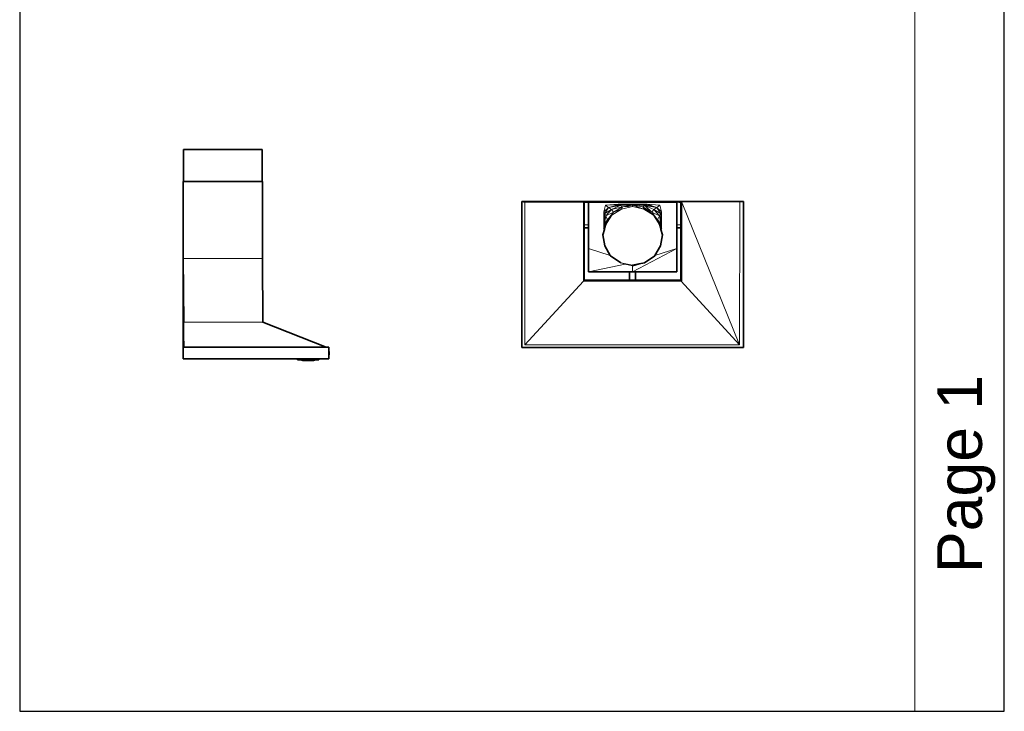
# Model space of a CAD drawing. Header units: inches. Extents: x 0 to 12.1, y 0 to 17.
# Tile 1 of 2: x 0 to 12.1, y 0 to 8.5. Entities that reach past the tile are written whole.
import ezdxf

# ---------------------------------------------------------------- set-up
doc = ezdxf.new("R2010")
doc.units = ezdxf.units.IN
doc.header["$MEASUREMENT"] = 0
doc.layers.add('Default', color=7, linetype='Continuous')
doc.styles.add('Arial', font='arial.ttf')

# ---------------------------------------------------------------- blocks, each defined once
blk = doc.blocks.new('MODEL_1')
at = {"lineweight": 0}
for p, q in [((2.012, 6.51), (2.012, 6.904)), ((2.012, 6.904), (2.98, 6.904)), ((2.98, 6.904), (2.98, 6.51)), ((2.009, 6.51), (2.012, 6.51)), ((2.009, 5.565), (2.009, 6.51)), ((2.012, 6.51), (2.98, 6.51)), ((2.98, 6.51), (2.012, 6.51)), ((2.98, 6.51), (2.984, 6.51)), ((2.984, 6.51), (2.984, 5.565)), ((2.009, 4.784), (2.009, 5.565)), ((2.009, 5.565), (2.018, 4.784)), ((2.984, 5.565), (2.009, 5.565)), ((2.018, 4.784), (2.009, 5.565)), ((2.009, 5.565), (2.984, 5.565)), ((2.984, 5.565), (2.987, 4.784)), ((2.009, 4.784), (2.018, 4.474)), ((2.009, 4.474), (2.009, 4.784)), ((2.018, 4.474), (2.009, 4.784)), ((2.009, 4.784), (2.018, 4.784)), ((2.018, 4.784), (2.009, 4.784)), ((2.018, 4.784), (2.018, 4.474)), ((2.018, 4.474), (2.018, 4.784)), ((2.018, 4.784), (2.987, 4.784)), ((2.987, 4.784), (2.018, 4.784)), ((2.987, 4.784), (3.768, 4.474)), ((2.018, 4.474), (2.009, 4.474)), ((2.009, 4.474), (2.018, 4.474)), ((2.009, 4.33), (2.009, 4.474)), ((2.018, 4.474), (3.768, 4.474)), ((3.768, 4.474), (2.018, 4.474)), ((3.768, 4.474), (3.8, 4.474)), ((3.8, 4.474), (3.8, 4.427)), ((3.8, 4.427), (3.8, 4.423)), ((3.8, 4.423), (3.8, 4.381)), ((3.8, 4.381), (3.8, 4.423)), ((3.8, 4.423), (3.801, 4.423)), ((3.8, 4.381), (3.8, 4.377)), ((3.801, 4.381), (3.8, 4.381)), ((3.8, 4.377), (3.8, 4.33)), ((3.801, 4.423), (3.802, 4.423)), ((3.802, 4.381), (3.801, 4.381)), ((3.802, 4.423), (3.802, 4.381)), ((3.413, 4.33), (2.009, 4.33)), ((3.418, 4.33), (3.413, 4.33)), ((3.413, 4.319), (3.413, 4.33)), ((3.413, 4.33), (3.418, 4.33)), ((3.418, 4.319), (3.413, 4.319)), ((3.431, 4.33), (3.418, 4.33)), ((3.418, 4.319), (3.418, 4.33)), ((3.418, 4.33), (3.431, 4.33)), ((3.418, 4.33), (3.418, 4.319)), ((3.431, 4.319), (3.418, 4.319)), ((3.452, 4.33), (3.431, 4.33)), ((3.431, 4.33), (3.431, 4.319)), ((3.431, 4.319), (3.431, 4.33)), ((3.431, 4.33), (3.452, 4.33)), ((3.452, 4.319), (3.431, 4.319)), ((3.479, 4.33), (3.452, 4.33)), ((3.452, 4.33), (3.452, 4.319)), ((3.452, 4.319), (3.452, 4.33)), ((3.452, 4.33), (3.479, 4.33)), ((3.453, 4.319), (3.452, 4.319)), ((3.456, 4.319), (3.453, 4.319)), ((3.466, 4.319), (3.456, 4.319)), ((3.481, 4.312), (3.456, 4.319)), ((3.456, 4.319), (3.466, 4.319)), ((3.479, 4.319), (3.466, 4.319)), ((3.466, 4.319), (3.488, 4.312)), ((3.488, 4.312), (3.466, 4.319)), ((3.466, 4.319), (3.479, 4.319)), ((3.511, 4.33), (3.479, 4.33)), ((3.479, 4.33), (3.479, 4.319)), ((3.479, 4.319), (3.479, 4.33)), ((3.479, 4.33), (3.511, 4.33)), ((3.48, 4.319), (3.479, 4.319)), ((3.479, 4.319), (3.48, 4.319)), ((3.499, 4.319), (3.48, 4.319)), ((3.48, 4.319), (3.498, 4.312)), ((3.498, 4.312), (3.48, 4.319)), ((3.48, 4.319), (3.499, 4.319)), ((3.488, 4.312), (3.481, 4.312)), ((3.498, 4.312), (3.488, 4.312)), ((3.512, 4.312), (3.498, 4.312)), ((3.511, 4.319), (3.499, 4.319)), ((3.499, 4.319), (3.512, 4.312)), ((3.512, 4.312), (3.499, 4.319)), ((3.499, 4.319), (3.511, 4.319)), ((3.544, 4.33), (3.511, 4.33)), ((3.511, 4.33), (3.511, 4.319)), ((3.511, 4.319), (3.511, 4.33)), ((3.511, 4.33), (3.544, 4.33)), ((3.521, 4.319), (3.511, 4.319)), ((3.511, 4.319), (3.521, 4.319)), ((3.527, 4.312), (3.512, 4.312)), ((3.544, 4.319), (3.521, 4.319)), ((3.521, 4.319), (3.527, 4.312)), ((3.527, 4.312), (3.521, 4.319)), ((3.521, 4.319), (3.544, 4.319)), ((3.544, 4.312), (3.527, 4.312)), ((3.578, 4.33), (3.544, 4.33)), ((3.544, 4.33), (3.544, 4.319)), ((3.544, 4.319), (3.544, 4.33)), ((3.544, 4.33), (3.578, 4.33)), ((3.568, 4.319), (3.544, 4.319)), ((3.544, 4.319), (3.544, 4.312)), ((3.544, 4.312), (3.544, 4.319)), ((3.544, 4.319), (3.568, 4.319)), ((3.561, 4.312), (3.544, 4.312)), ((3.568, 4.319), (3.561, 4.312)), ((3.561, 4.312), (3.568, 4.319)), ((3.577, 4.312), (3.561, 4.312)), ((3.578, 4.319), (3.568, 4.319)), ((3.568, 4.319), (3.578, 4.319)), ((3.59, 4.319), (3.577, 4.312)), ((3.577, 4.312), (3.59, 4.319)), ((3.59, 4.312), (3.577, 4.312)), ((3.61, 4.33), (3.578, 4.33)), ((3.578, 4.33), (3.578, 4.319)), ((3.578, 4.319), (3.578, 4.33)), ((3.578, 4.33), (3.61, 4.33)), ((3.59, 4.319), (3.578, 4.319)), ((3.578, 4.319), (3.59, 4.319)), ((3.609, 4.319), (3.59, 4.319)), ((3.59, 4.319), (3.609, 4.319)), ((3.609, 4.319), (3.59, 4.312)), ((3.59, 4.312), (3.609, 4.319)), ((3.601, 4.312), (3.59, 4.312)), ((3.623, 4.319), (3.601, 4.312)), ((3.601, 4.312), (3.623, 4.319)), ((3.607, 4.312), (3.601, 4.312)), ((3.632, 4.319), (3.607, 4.312)), ((3.607, 4.312), (3.632, 4.319)), ((3.61, 4.312), (3.607, 4.312)), ((3.61, 4.319), (3.609, 4.319)), ((3.609, 4.319), (3.61, 4.319)), ((3.637, 4.33), (3.61, 4.33)), ((3.61, 4.33), (3.61, 4.319)), ((3.61, 4.319), (3.61, 4.33)), ((3.61, 4.33), (3.637, 4.33)), ((3.623, 4.319), (3.61, 4.319)), ((3.61, 4.319), (3.623, 4.319)), ((3.635, 4.319), (3.61, 4.312)), ((3.632, 4.319), (3.623, 4.319)), ((3.623, 4.319), (3.632, 4.319)), ((3.635, 4.319), (3.632, 4.319)), ((3.632, 4.319), (3.635, 4.319)), ((3.637, 4.319), (3.635, 4.319)), ((3.658, 4.33), (3.637, 4.33)), ((3.637, 4.33), (3.637, 4.319)), ((3.637, 4.319), (3.637, 4.33)), ((3.637, 4.33), (3.658, 4.33)), ((3.658, 4.319), (3.637, 4.319)), ((3.671, 4.33), (3.658, 4.33)), ((3.658, 4.319), (3.658, 4.33)), ((3.658, 4.33), (3.671, 4.33)), ((3.658, 4.33), (3.658, 4.319)), ((3.671, 4.319), (3.658, 4.319)), ((3.675, 4.33), (3.671, 4.33)), ((3.671, 4.319), (3.671, 4.33)), ((3.671, 4.33), (3.675, 4.33)), ((3.671, 4.33), (3.671, 4.319)), ((3.675, 4.319), (3.671, 4.319)), ((3.8, 4.33), (3.675, 4.33)), ((3.675, 4.33), (3.675, 4.319))]:
    blk.add_line(p, q, dxfattribs=at).dxf.unprotected_set("ltscale", 0)
at = {"lineweight": 35}
for p, q in [((2.012, 6.904), (2.012, 6.51)), ((2.012, 6.904), (2.98, 6.904)), ((2.98, 6.51), (2.98, 6.904)), ((2.012, 6.51), (2.009, 6.51)), ((2.009, 5.565), (2.009, 6.51)), ((2.98, 6.51), (2.012, 6.51)), ((2.984, 6.51), (2.98, 6.51)), ((2.984, 6.51), (2.984, 5.565)), ((2.018, 4.784), (2.009, 5.565)), ((2.009, 5.565), (2.009, 4.784)), ((2.984, 5.565), (2.987, 4.784)), ((2.009, 4.784), (2.018, 4.474)), ((2.009, 4.474), (2.009, 4.784)), ((2.987, 4.784), (3.768, 4.474)), ((2.018, 4.474), (2.009, 4.474)), ((2.009, 4.33), (2.009, 4.474)), ((2.018, 4.474), (3.768, 4.474)), ((3.8, 4.474), (3.768, 4.474)), ((3.8, 4.427), (3.8, 4.474)), ((3.8, 4.423), (3.8, 4.427)), ((3.8, 4.427), (3.801, 4.427)), ((3.801, 4.423), (3.8, 4.423)), ((3.8, 4.381), (3.8, 4.423)), ((3.8, 4.377), (3.8, 4.381)), ((3.8, 4.381), (3.801, 4.381)), ((3.801, 4.377), (3.8, 4.377)), ((3.8, 4.377), (3.8, 4.33)), ((3.801, 4.427), (3.801, 4.423)), ((3.802, 4.423), (3.801, 4.423)), ((3.801, 4.381), (3.802, 4.381)), ((3.801, 4.381), (3.801, 4.377)), ((3.802, 4.381), (3.802, 4.423)), ((3.413, 4.33), (2.009, 4.33)), ((3.413, 4.33), (3.413, 4.319)), ((3.418, 4.33), (3.413, 4.33)), ((3.413, 4.319), (3.418, 4.319)), ((3.431, 4.33), (3.418, 4.33)), ((3.418, 4.319), (3.431, 4.319)), ((3.452, 4.33), (3.431, 4.33)), ((3.431, 4.319), (3.452, 4.319)), ((3.479, 4.33), (3.452, 4.33)), ((3.452, 4.319), (3.453, 4.319)), ((3.453, 4.319), (3.479, 4.312)), ((3.456, 4.319), (3.453, 4.319)), ((3.466, 4.319), (3.456, 4.319)), ((3.479, 4.319), (3.466, 4.319)), ((3.511, 4.33), (3.479, 4.33)), ((3.48, 4.319), (3.479, 4.319)), ((3.479, 4.312), (3.481, 4.312)), ((3.499, 4.319), (3.48, 4.319)), ((3.481, 4.312), (3.488, 4.312)), ((3.488, 4.312), (3.498, 4.312)), ((3.498, 4.312), (3.512, 4.312)), ((3.511, 4.319), (3.499, 4.319)), ((3.544, 4.33), (3.511, 4.33)), ((3.521, 4.319), (3.511, 4.319)), ((3.512, 4.312), (3.527, 4.312)), ((3.544, 4.319), (3.521, 4.319)), ((3.527, 4.312), (3.544, 4.312)), ((3.578, 4.33), (3.544, 4.33)), ((3.568, 4.319), (3.544, 4.319)), ((3.544, 4.312), (3.561, 4.312)), ((3.561, 4.312), (3.577, 4.312)), ((3.578, 4.319), (3.568, 4.319)), ((3.577, 4.312), (3.59, 4.312)), ((3.61, 4.33), (3.578, 4.33)), ((3.59, 4.319), (3.578, 4.319)), ((3.609, 4.319), (3.59, 4.319)), ((3.59, 4.312), (3.601, 4.312)), ((3.601, 4.312), (3.607, 4.312)), ((3.607, 4.312), (3.61, 4.312)), ((3.61, 4.319), (3.609, 4.319)), ((3.637, 4.33), (3.61, 4.33)), ((3.61, 4.312), (3.635, 4.319)), ((3.623, 4.319), (3.61, 4.319)), ((3.632, 4.319), (3.623, 4.319)), ((3.635, 4.319), (3.632, 4.319)), ((3.635, 4.319), (3.637, 4.319)), ((3.658, 4.33), (3.637, 4.33)), ((3.637, 4.319), (3.658, 4.319)), ((3.671, 4.33), (3.658, 4.33)), ((3.658, 4.319), (3.671, 4.319)), ((3.675, 4.33), (3.671, 4.33)), ((3.671, 4.319), (3.675, 4.319)), ((3.675, 4.33), (3.8, 4.33)), ((3.675, 4.319), (3.675, 4.33))]:
    blk.add_line(p, q, dxfattribs=at)
at = {"lineweight": 15}
for q in [(2.018, 4.474), (2.987, 4.784)]:
    blk.add_line((2.018, 4.784), q, dxfattribs=at)
blk = doc.blocks.new('MODEL_3')
at = {"lineweight": 0}
for p, q in [((6.171, 4.473), (6.171, 6.265)), ((6.171, 6.265), (6.209, 6.256)), ((6.171, 6.265), (6.213, 6.265)), ((6.209, 6.256), (6.171, 6.265)), ((6.28, 6.265), (6.209, 6.256)), ((6.209, 6.256), (6.213, 6.265)), ((6.213, 6.265), (6.209, 6.256)), ((6.209, 6.256), (6.28, 6.265)), ((6.209, 6.256), (6.931, 6.264)), ((6.931, 6.264), (6.209, 6.256)), ((6.209, 6.256), (6.209, 4.505)), ((6.209, 4.505), (6.209, 6.256)), ((6.209, 6.256), (6.927, 6.256)), ((6.927, 6.256), (6.209, 6.256)), ((6.213, 6.265), (6.28, 6.265)), ((6.28, 6.265), (6.931, 6.265)), ((6.931, 6.264), (6.927, 6.256)), ((6.927, 6.256), (6.931, 6.264)), ((6.927, 6.256), (6.927, 5.286)), ((6.927, 5.286), (6.927, 6.256)), ((6.931, 6.265), (6.931, 6.264)), ((6.931, 6.264), (6.931, 6.265)), ((6.931, 6.265), (6.931, 5.29)), ((6.931, 5.29), (6.931, 6.265)), ((6.931, 6.265), (6.961, 6.265)), ((6.961, 6.261), (6.935, 6.261)), ((6.935, 6.261), (6.935, 5.294)), ((6.935, 5.294), (6.935, 6.261)), ((6.935, 6.261), (6.961, 6.261)), ((6.939, 6.257), (6.938, 6.257)), ((6.938, 6.257), (6.938, 6.257)), ((6.938, 6.257), (6.938, 5.977)), ((6.938, 5.977), (6.938, 6.257)), ((6.938, 6.257), (6.939, 6.257)), ((6.961, 6.257), (6.939, 6.257)), ((6.939, 6.257), (6.961, 6.257)), ((6.961, 6.265), (6.961, 6.261)), ((6.961, 6.261), (6.961, 6.265)), ((6.961, 6.265), (6.989, 6.265)), ((6.989, 6.265), (6.961, 6.261)), ((6.961, 6.261), (6.989, 6.265)), ((6.961, 6.261), (6.961, 6.261)), ((6.961, 6.261), (6.961, 6.261)), ((6.961, 6.261), (6.961, 6.259)), ((6.961, 6.259), (6.961, 6.261)), ((6.961, 6.259), (6.961, 6.258)), ((6.961, 6.258), (6.961, 6.259)), ((6.961, 6.259), (6.989, 6.259)), ((6.989, 6.259), (6.961, 6.259)), ((6.961, 6.258), (6.961, 6.257)), ((6.961, 6.257), (6.961, 6.258)), ((6.961, 6.258), (6.989, 6.258)), ((6.989, 6.258), (6.961, 6.258)), ((6.989, 6.265), (8.076, 6.265)), ((6.989, 6.259), (6.989, 6.265)), ((6.989, 6.265), (6.989, 6.259)), ((6.989, 6.258), (6.989, 6.259)), ((6.989, 6.259), (6.989, 6.258)), ((6.989, 6.257), (6.989, 6.258)), ((6.989, 6.258), (6.989, 6.257)), ((8.076, 6.257), (6.989, 6.257)), ((6.989, 6.257), (8.076, 6.257)), ((6.989, 5.977), (6.989, 6.257)), ((6.989, 6.257), (6.989, 5.977)), ((7.199, 6.222), (7.178, 6.14)), ((7.178, 6.14), (7.199, 6.222)), ((7.234, 6.192), (7.178, 6.14)), ((7.178, 6.14), (7.234, 6.192)), ((7.234, 6.192), (7.189, 6.118)), ((7.189, 6.118), (7.234, 6.192)), ((7.355, 6.232), (7.199, 6.222)), ((7.199, 6.222), (7.355, 6.232)), ((7.366, 6.225), (7.199, 6.222)), ((7.199, 6.222), (7.366, 6.225)), ((7.199, 6.222), (7.234, 6.192)), ((7.234, 6.192), (7.199, 6.222)), ((7.366, 6.225), (7.234, 6.192)), ((7.234, 6.192), (7.366, 6.225)), ((7.234, 6.192), (7.381, 6.216)), ((7.381, 6.216), (7.234, 6.192)), ((7.272, 6.167), (7.234, 6.192)), ((7.234, 6.192), (7.272, 6.167)), ((7.272, 6.167), (7.381, 6.216)), ((7.381, 6.216), (7.272, 6.167)), ((7.272, 6.167), (7.406, 6.2)), ((7.406, 6.2), (7.272, 6.167)), ((7.278, 6.096), (7.396, 6.173)), ((7.396, 6.173), (7.278, 6.096)), ((7.297, 6.133), (7.406, 6.2)), ((7.406, 6.2), (7.297, 6.133)), ((7.396, 6.173), (7.297, 6.133)), ((7.297, 6.133), (7.396, 6.173)), ((7.532, 6.232), (7.355, 6.232)), ((7.355, 6.232), (7.366, 6.225)), ((7.355, 6.232), (7.532, 6.232)), ((7.532, 6.23), (7.355, 6.232)), ((7.366, 6.225), (7.355, 6.232)), ((7.355, 6.232), (7.532, 6.23)), ((7.532, 6.23), (7.366, 6.225)), ((7.366, 6.225), (7.532, 6.23)), ((7.532, 6.226), (7.366, 6.225)), ((7.366, 6.225), (7.532, 6.226)), ((7.366, 6.225), (7.381, 6.216)), ((7.381, 6.216), (7.366, 6.225)), ((7.381, 6.216), (7.532, 6.226)), ((7.532, 6.226), (7.381, 6.216)), ((7.381, 6.216), (7.532, 6.221)), ((7.532, 6.221), (7.381, 6.216)), ((7.406, 6.2), (7.381, 6.216)), ((7.381, 6.216), (7.406, 6.2)), ((7.396, 6.173), (7.532, 6.203)), ((7.532, 6.203), (7.396, 6.173)), ((7.396, 6.173), (7.406, 6.2)), ((7.406, 6.2), (7.396, 6.173)), ((7.406, 6.2), (7.532, 6.221)), ((7.532, 6.221), (7.406, 6.2)), ((7.532, 6.203), (7.406, 6.2)), ((7.406, 6.2), (7.532, 6.203)), ((7.71, 6.232), (7.532, 6.232)), ((7.532, 6.232), (7.532, 6.23)), ((7.532, 6.232), (7.71, 6.232)), ((7.699, 6.225), (7.532, 6.232)), ((7.532, 6.23), (7.532, 6.232)), ((7.532, 6.232), (7.699, 6.225)), ((7.699, 6.225), (7.532, 6.23)), ((7.532, 6.23), (7.699, 6.225)), ((7.532, 6.226), (7.532, 6.23)), ((7.532, 6.23), (7.532, 6.226)), ((7.699, 6.225), (7.532, 6.226)), ((7.532, 6.221), (7.532, 6.226)), ((7.532, 6.226), (7.659, 6.2)), ((7.532, 6.226), (7.532, 6.221)), ((7.684, 6.216), (7.532, 6.226)), ((7.532, 6.226), (7.699, 6.225)), ((7.532, 6.226), (7.684, 6.216)), ((7.659, 6.2), (7.532, 6.226)), ((7.532, 6.203), (7.532, 6.221)), ((7.532, 6.221), (7.669, 6.173)), ((7.532, 6.221), (7.532, 6.203)), ((7.669, 6.173), (7.532, 6.221)), ((7.532, 6.221), (7.659, 6.2)), ((7.659, 6.2), (7.532, 6.221)), ((7.532, 6.203), (7.669, 6.173)), ((7.669, 6.173), (7.532, 6.203)), ((7.684, 6.216), (7.659, 6.2)), ((7.659, 6.2), (7.684, 6.216)), ((7.669, 6.173), (7.659, 6.2)), ((7.659, 6.2), (7.787, 6.096)), ((7.659, 6.2), (7.669, 6.173)), ((7.767, 6.133), (7.659, 6.2)), ((7.659, 6.2), (7.767, 6.133)), ((7.787, 6.096), (7.659, 6.2)), ((7.669, 6.173), (7.787, 6.096)), ((7.787, 6.096), (7.669, 6.173)), ((7.684, 6.216), (7.699, 6.225)), ((7.699, 6.225), (7.684, 6.216)), ((7.83, 6.192), (7.684, 6.216)), ((7.793, 6.167), (7.684, 6.216)), ((7.684, 6.216), (7.83, 6.192)), ((7.767, 6.133), (7.684, 6.216)), ((7.684, 6.216), (7.793, 6.167)), ((7.684, 6.216), (7.767, 6.133)), ((7.71, 6.232), (7.699, 6.225)), ((7.699, 6.225), (7.71, 6.232)), ((7.83, 6.192), (7.699, 6.225)), ((7.699, 6.225), (7.83, 6.192)), ((7.866, 6.222), (7.71, 6.232)), ((7.71, 6.232), (7.866, 6.222)), ((7.83, 6.192), (7.71, 6.232)), ((7.71, 6.232), (7.83, 6.192)), ((7.793, 6.167), (7.83, 6.192)), ((7.83, 6.192), (7.793, 6.167)), ((7.83, 6.192), (7.866, 6.222)), ((7.866, 6.222), (7.83, 6.192)), ((7.886, 6.14), (7.83, 6.192)), ((7.876, 6.118), (7.83, 6.192)), ((7.83, 6.192), (7.886, 6.14)), ((7.83, 6.192), (7.876, 6.118)), ((7.886, 6.14), (7.866, 6.222)), ((7.866, 6.222), (7.886, 6.14)), ((8.076, 6.265), (8.076, 6.262)), ((8.076, 6.262), (8.076, 6.265)), ((8.076, 6.265), (8.102, 6.265)), ((8.076, 6.262), (8.076, 6.257)), ((8.076, 6.257), (8.076, 6.262)), ((8.076, 6.262), (8.102, 6.262)), ((8.102, 6.262), (8.076, 6.262)), ((8.076, 6.257), (8.076, 5.977)), ((8.076, 5.977), (8.076, 6.257)), ((8.102, 6.262), (8.102, 6.265)), ((8.102, 6.265), (8.133, 6.265)), ((8.102, 6.265), (8.102, 6.262)), ((8.102, 6.261), (8.102, 6.262)), ((8.102, 6.262), (8.102, 6.261)), ((8.129, 6.261), (8.102, 6.261)), ((8.102, 6.257), (8.102, 6.261)), ((8.102, 6.261), (8.129, 6.261)), ((8.102, 6.261), (8.102, 6.257)), ((8.126, 6.257), (8.102, 6.257)), ((8.102, 6.257), (8.126, 6.257)), ((8.126, 5.977), (8.126, 6.257)), ((8.126, 6.257), (8.126, 5.977)), ((8.129, 5.294), (8.129, 6.261)), ((8.129, 6.261), (8.129, 5.294)), ((8.846, 4.505), (8.133, 6.265)), ((8.133, 6.265), (8.85, 6.265)), ((8.133, 5.29), (8.133, 6.265)), ((8.133, 6.265), (8.846, 4.505)), ((8.133, 6.265), (8.133, 5.29)), ((8.846, 4.505), (8.85, 6.265)), ((8.85, 6.265), (8.846, 4.505)), ((8.85, 6.265), (8.893, 6.265)), ((8.893, 6.265), (8.893, 4.473)), ((7.178, 6.14), (7.179, 6.067)), ((7.179, 6.067), (7.178, 6.14)), ((7.178, 6.14), (7.189, 6.118)), ((7.189, 6.118), (7.178, 6.14)), ((7.179, 6.067), (7.178, 6.002)), ((7.178, 6.002), (7.179, 6.067)), ((7.189, 6.118), (7.179, 6.067)), ((7.179, 6.067), (7.189, 6.118)), ((7.179, 6.067), (7.183, 6.035)), ((7.183, 6.035), (7.179, 6.067)), ((7.189, 6.118), (7.183, 6.035)), ((7.183, 6.035), (7.189, 6.118)), ((7.202, 6.091), (7.183, 6.035)), ((7.183, 6.035), (7.202, 6.091)), ((7.187, 5.996), (7.202, 6.091)), ((7.202, 6.091), (7.187, 5.996)), ((7.272, 6.167), (7.189, 6.118)), ((7.189, 6.118), (7.272, 6.167)), ((7.189, 6.118), (7.202, 6.091)), ((7.202, 6.091), (7.189, 6.118)), ((7.199, 5.975), (7.278, 6.096)), ((7.278, 6.096), (7.199, 5.975)), ((7.202, 6.091), (7.272, 6.167)), ((7.272, 6.167), (7.202, 6.091)), ((7.297, 6.133), (7.202, 6.091)), ((7.202, 6.091), (7.297, 6.133)), ((7.225, 6.041), (7.202, 6.091)), ((7.202, 6.091), (7.225, 6.041)), ((7.225, 6.041), (7.297, 6.133)), ((7.297, 6.133), (7.225, 6.041)), ((7.225, 6.041), (7.278, 6.096)), ((7.278, 6.096), (7.225, 6.041)), ((7.297, 6.133), (7.272, 6.167)), ((7.272, 6.167), (7.297, 6.133)), ((7.278, 6.096), (7.297, 6.133)), ((7.297, 6.133), (7.278, 6.096)), ((7.767, 6.133), (7.793, 6.167)), ((7.793, 6.167), (7.767, 6.133)), ((7.863, 6.091), (7.767, 6.133)), ((7.767, 6.133), (7.787, 6.096)), ((7.787, 6.096), (7.767, 6.133)), ((7.767, 6.133), (7.84, 6.041)), ((7.84, 6.041), (7.767, 6.133)), ((7.767, 6.133), (7.863, 6.091)), ((7.787, 6.096), (7.865, 5.975)), ((7.865, 5.975), (7.787, 6.096)), ((7.787, 6.096), (7.84, 6.041)), ((7.84, 6.041), (7.787, 6.096)), ((7.876, 6.118), (7.793, 6.167)), ((7.863, 6.091), (7.793, 6.167)), ((7.793, 6.167), (7.876, 6.118)), ((7.793, 6.167), (7.863, 6.091)), ((7.863, 6.091), (7.84, 6.041)), ((7.84, 6.041), (7.863, 6.091)), ((7.863, 6.091), (7.876, 6.118)), ((7.876, 6.118), (7.863, 6.091)), ((7.882, 6.035), (7.863, 6.091)), ((7.863, 6.091), (7.878, 5.996)), ((7.878, 5.996), (7.863, 6.091)), ((7.863, 6.091), (7.882, 6.035)), ((7.876, 6.118), (7.886, 6.14)), ((7.886, 6.14), (7.876, 6.118)), ((7.886, 6.067), (7.876, 6.118)), ((7.882, 6.035), (7.876, 6.118)), ((7.876, 6.118), (7.886, 6.067)), ((7.876, 6.118), (7.882, 6.035)), ((7.882, 6.035), (7.886, 6.067)), ((7.886, 6.067), (7.882, 6.035)), ((7.886, 6.067), (7.886, 6.14)), ((7.886, 6.14), (7.886, 6.067)), ((7.886, 6.002), (7.886, 6.067)), ((7.886, 6.067), (7.886, 6.002)), ((6.938, 5.977), (6.938, 5.942)), ((6.938, 5.942), (6.938, 5.977)), ((6.938, 5.977), (6.989, 5.977)), ((6.989, 5.977), (6.938, 5.977)), ((6.938, 5.297), (6.938, 5.942)), ((6.938, 5.942), (6.989, 5.942)), ((6.938, 5.942), (6.938, 5.297)), ((6.989, 5.942), (6.938, 5.942)), ((6.989, 5.942), (6.989, 5.977)), ((6.989, 5.977), (6.989, 5.942)), ((6.989, 5.689), (6.989, 5.942)), ((6.989, 5.942), (6.989, 5.689)), ((7.183, 6.035), (7.178, 6.002)), ((7.178, 6.002), (7.183, 6.035)), ((7.178, 6.002), (7.178, 5.939)), ((7.178, 5.939), (7.178, 6.002)), ((7.178, 6.002), (7.19, 5.951)), ((7.19, 5.951), (7.178, 6.002)), ((7.19, 5.951), (7.178, 5.939)), ((7.178, 5.939), (7.19, 5.951)), ((7.178, 5.939), (7.185, 5.921)), ((7.185, 5.921), (7.178, 5.939)), ((7.183, 6.035), (7.19, 5.951)), ((7.19, 5.951), (7.183, 6.035)), ((7.183, 6.035), (7.187, 5.996)), ((7.187, 5.996), (7.183, 6.035)), ((7.185, 5.921), (7.191, 5.944)), ((7.191, 5.944), (7.185, 5.921)), ((7.187, 5.996), (7.225, 6.041)), ((7.225, 6.041), (7.187, 5.996)), ((7.192, 5.948), (7.187, 5.996)), ((7.187, 5.996), (7.19, 5.951)), ((7.187, 5.996), (7.192, 5.948)), ((7.19, 5.951), (7.187, 5.996)), ((7.19, 5.951), (7.191, 5.944)), ((7.191, 5.945), (7.19, 5.951)), ((7.191, 5.945), (7.192, 5.948)), ((7.192, 5.948), (7.191, 5.945)), ((7.191, 5.944), (7.191, 5.945)), ((7.192, 5.948), (7.199, 5.975)), ((7.199, 5.975), (7.192, 5.948)), ((7.199, 5.975), (7.225, 6.041)), ((7.225, 6.041), (7.199, 5.975)), ((7.84, 6.041), (7.865, 5.975)), ((7.865, 5.975), (7.84, 6.041)), ((7.84, 6.041), (7.878, 5.996)), ((7.878, 5.996), (7.84, 6.041)), ((7.865, 5.975), (7.873, 5.948)), ((7.873, 5.948), (7.865, 5.975)), ((7.878, 5.996), (7.873, 5.948)), ((7.873, 5.948), (7.878, 5.996)), ((7.873, 5.948), (7.874, 5.945)), ((7.874, 5.945), (7.873, 5.948)), ((7.874, 5.944), (7.875, 5.951)), ((7.875, 5.951), (7.874, 5.945)), ((7.874, 5.945), (7.874, 5.944)), ((7.874, 5.944), (7.88, 5.921)), ((7.88, 5.921), (7.874, 5.944)), ((7.875, 5.951), (7.882, 6.035)), ((7.882, 6.035), (7.875, 5.951)), ((7.875, 5.951), (7.886, 6.002)), ((7.886, 6.002), (7.875, 5.951)), ((7.875, 5.951), (7.878, 5.996)), ((7.878, 5.996), (7.875, 5.951)), ((7.887, 5.939), (7.875, 5.951)), ((7.875, 5.951), (7.887, 5.939)), ((7.878, 5.996), (7.882, 6.035)), ((7.882, 6.035), (7.878, 5.996)), ((7.88, 5.921), (7.887, 5.939)), ((7.887, 5.939), (7.88, 5.921)), ((7.886, 6.002), (7.882, 6.035)), ((7.882, 6.035), (7.886, 6.002)), ((7.887, 5.939), (7.886, 6.002)), ((7.886, 6.002), (7.887, 5.939)), ((8.076, 5.977), (8.076, 5.942)), ((8.126, 5.977), (8.076, 5.977)), ((8.076, 5.942), (8.076, 5.977)), ((8.076, 5.977), (8.126, 5.977)), ((8.076, 5.942), (8.076, 5.689)), ((8.076, 5.689), (8.076, 5.942)), ((8.076, 5.942), (8.126, 5.942)), ((8.126, 5.942), (8.076, 5.942)), ((8.126, 5.942), (8.126, 5.977)), ((8.126, 5.977), (8.126, 5.942)), ((8.126, 5.297), (8.126, 5.942)), ((8.126, 5.942), (8.126, 5.297)), ((7.185, 5.921), (7.167, 5.855)), ((7.167, 5.855), (7.185, 5.921)), ((7.167, 5.855), (7.192, 5.72)), ((7.192, 5.72), (7.167, 5.855)), ((7.873, 5.72), (7.898, 5.855)), ((7.898, 5.855), (7.873, 5.72)), ((7.898, 5.855), (7.88, 5.921)), ((7.88, 5.921), (7.898, 5.855)), ((7.258, 5.603), (6.989, 5.689)), ((6.989, 5.689), (7.258, 5.603)), ((6.989, 5.4), (6.989, 5.689)), ((6.989, 5.689), (6.989, 5.4)), ((7.192, 5.72), (7.258, 5.603)), ((7.258, 5.603), (7.192, 5.72)), ((8.076, 5.689), (7.532, 5.4)), ((7.532, 5.4), (8.076, 5.689)), ((7.807, 5.603), (7.873, 5.72)), ((7.873, 5.72), (7.807, 5.603)), ((8.076, 5.689), (7.807, 5.603)), ((7.807, 5.603), (8.076, 5.689)), ((8.076, 5.4), (8.076, 5.689)), ((8.076, 5.689), (8.076, 5.4)), ((7.258, 5.603), (7.261, 5.599)), ((7.261, 5.599), (7.258, 5.603)), ((7.261, 5.599), (7.387, 5.511)), ((7.387, 5.511), (7.261, 5.599)), ((7.678, 5.511), (7.804, 5.599)), ((7.804, 5.599), (7.678, 5.511)), ((7.804, 5.599), (7.807, 5.603)), ((7.807, 5.603), (7.804, 5.599)), ((7.442, 5.497), (6.989, 5.4)), ((6.989, 5.4), (7.442, 5.497)), ((7.387, 5.511), (7.442, 5.497)), ((7.532, 5.484), (7.387, 5.511)), ((7.387, 5.511), (7.532, 5.484)), ((7.442, 5.497), (7.387, 5.511)), ((7.532, 5.473), (7.442, 5.497)), ((7.442, 5.497), (7.532, 5.473)), ((7.532, 5.473), (7.612, 5.499)), ((7.612, 5.499), (7.532, 5.484)), ((7.532, 5.484), (7.612, 5.499)), ((7.612, 5.499), (7.532, 5.473)), ((7.532, 5.484), (7.532, 5.473)), ((7.532, 5.473), (7.532, 5.484)), ((7.532, 5.4), (7.532, 5.473)), ((7.532, 5.473), (7.532, 5.4)), ((7.612, 5.499), (7.678, 5.511)), ((7.678, 5.511), (7.612, 5.499)), ((6.989, 5.4), (7.496, 5.4)), ((7.496, 5.4), (6.989, 5.4)), ((7.496, 5.4), (7.496, 5.297)), ((7.532, 5.4), (7.496, 5.4)), ((7.496, 5.297), (7.496, 5.4)), ((7.496, 5.4), (7.532, 5.4)), ((7.532, 5.4), (7.567, 5.4)), ((7.567, 5.4), (7.532, 5.4)), ((7.567, 5.4), (7.567, 5.297)), ((7.567, 5.297), (7.567, 5.4)), ((7.567, 5.4), (8.076, 5.4)), ((8.076, 5.4), (7.567, 5.4)), ((6.927, 5.286), (6.209, 4.505)), ((6.209, 4.505), (6.927, 5.286)), ((6.931, 5.29), (6.927, 5.286)), ((6.927, 5.286), (6.931, 5.29)), ((6.927, 5.286), (8.129, 5.286)), ((8.129, 5.286), (6.927, 5.286)), ((6.931, 5.29), (8.133, 5.29)), ((8.133, 5.29), (6.931, 5.29)), ((6.935, 5.294), (8.129, 5.294)), ((8.129, 5.294), (6.935, 5.294)), ((7.496, 5.297), (6.938, 5.297)), ((6.938, 5.297), (7.496, 5.297)), ((7.496, 5.297), (7.567, 5.297)), ((7.567, 5.297), (7.496, 5.297)), ((7.567, 5.297), (8.126, 5.297)), ((8.126, 5.297), (7.567, 5.297)), ((8.133, 5.29), (8.129, 5.286)), ((8.129, 5.286), (8.133, 5.29)), ((8.129, 5.286), (8.846, 4.505)), ((8.846, 4.505), (8.129, 5.286)), ((6.209, 4.505), (8.846, 4.505)), ((8.846, 4.505), (6.209, 4.505)), ((7.267, 4.473), (6.171, 4.473)), ((7.323, 4.473), (7.267, 4.473)), ((7.267, 4.472), (7.267, 4.473)), ((7.267, 4.473), (7.323, 4.473)), ((7.323, 4.472), (7.267, 4.472)), ((7.332, 4.473), (7.323, 4.473)), ((7.323, 4.473), (7.323, 4.472)), ((7.389, 4.473), (7.332, 4.473)), ((7.332, 4.472), (7.332, 4.473)), ((7.332, 4.473), (7.389, 4.473)), ((7.389, 4.472), (7.332, 4.472)), ((7.394, 4.473), (7.389, 4.473)), ((7.389, 4.473), (7.389, 4.472)), ((7.67, 4.473), (7.394, 4.473)), ((7.394, 4.473), (7.394, 4.473)), ((7.394, 4.473), (7.67, 4.473)), ((7.67, 4.473), (7.394, 4.473)), ((7.675, 4.473), (7.67, 4.473)), ((7.67, 4.473), (7.67, 4.473)), ((7.729, 4.473), (7.675, 4.473)), ((7.675, 4.472), (7.675, 4.473)), ((7.675, 4.473), (7.729, 4.473)), ((7.729, 4.472), (7.675, 4.472)), ((7.738, 4.473), (7.729, 4.473)), ((7.729, 4.473), (7.729, 4.472)), ((7.793, 4.473), (7.738, 4.473)), ((7.738, 4.472), (7.738, 4.473)), ((7.738, 4.473), (7.793, 4.473)), ((7.793, 4.472), (7.738, 4.472)), ((8.893, 4.473), (7.793, 4.473)), ((7.793, 4.473), (7.793, 4.472))]:
    blk.add_line(p, q, dxfattribs=at).dxf.unprotected_set("ltscale", 0)
at = {"lineweight": 35}
for p, q in [((6.213, 6.265), (6.171, 6.265)), ((6.171, 6.265), (6.171, 4.473)), ((6.171, 6.265), (6.209, 6.256)), ((6.931, 6.264), (6.209, 6.256)), ((6.28, 6.265), (6.213, 6.265)), ((6.931, 6.265), (6.28, 6.265)), ((6.927, 6.256), (6.931, 6.264)), ((6.931, 6.265), (6.931, 5.29)), ((6.961, 6.265), (6.931, 6.265)), ((6.931, 6.264), (6.931, 6.265)), ((6.961, 6.261), (6.935, 6.261)), ((6.935, 6.261), (6.935, 5.294)), ((6.939, 6.257), (6.938, 6.257)), ((6.938, 6.257), (6.938, 6.257)), ((6.938, 6.257), (6.938, 5.977)), ((6.961, 6.257), (6.939, 6.257)), ((6.961, 6.261), (6.961, 6.265)), ((6.989, 6.265), (6.961, 6.265)), ((6.961, 6.261), (6.961, 6.261)), ((6.961, 6.261), (6.961, 6.259)), ((6.961, 6.259), (6.961, 6.258)), ((6.961, 6.258), (6.989, 6.258)), ((6.961, 6.258), (6.961, 6.257)), ((8.076, 6.265), (6.989, 6.265)), ((6.989, 6.259), (6.989, 6.265)), ((6.989, 6.258), (6.989, 6.259)), ((6.989, 6.257), (6.989, 6.258)), ((6.989, 6.257), (8.076, 6.257)), ((6.989, 6.257), (6.989, 5.977)), ((8.076, 6.262), (8.076, 6.265)), ((8.102, 6.265), (8.076, 6.265)), ((8.076, 6.262), (8.102, 6.262)), ((8.076, 6.257), (8.076, 6.262)), ((8.076, 5.977), (8.076, 6.257)), ((8.102, 6.265), (8.133, 6.265)), ((8.102, 6.265), (8.102, 6.262)), ((8.102, 6.262), (8.102, 6.261)), ((8.102, 6.261), (8.102, 6.257)), ((8.129, 6.261), (8.102, 6.261)), ((8.102, 6.257), (8.126, 6.257)), ((8.126, 5.977), (8.126, 6.257)), ((8.129, 5.294), (8.129, 6.261)), ((8.133, 5.29), (8.133, 6.265)), ((8.85, 6.265), (8.133, 6.265)), ((8.893, 6.265), (8.85, 6.265)), ((8.893, 4.473), (8.893, 6.265)), ((6.938, 5.977), (6.938, 5.942)), ((6.989, 5.942), (6.938, 5.942)), ((6.938, 5.297), (6.938, 5.942)), ((6.989, 5.977), (6.989, 5.942)), ((6.989, 5.942), (6.989, 5.689)), ((7.178, 5.939), (7.185, 5.921)), ((7.191, 5.944), (7.185, 5.921)), ((7.192, 5.948), (7.187, 5.996)), ((7.192, 5.948), (7.191, 5.945)), ((7.191, 5.945), (7.191, 5.944)), ((7.199, 5.975), (7.192, 5.948)), ((7.199, 5.975), (7.225, 6.041)), ((7.84, 6.041), (7.865, 5.975)), ((7.873, 5.948), (7.865, 5.975)), ((7.873, 5.948), (7.878, 5.996)), ((7.874, 5.945), (7.873, 5.948)), ((7.874, 5.944), (7.874, 5.945)), ((7.88, 5.921), (7.874, 5.944)), ((7.88, 5.921), (7.887, 5.939)), ((8.076, 5.942), (8.076, 5.977)), ((8.126, 5.942), (8.076, 5.942)), ((8.076, 5.689), (8.076, 5.942)), ((8.126, 5.942), (8.126, 5.977)), ((8.126, 5.297), (8.126, 5.942)), ((7.185, 5.921), (7.167, 5.855)), ((7.167, 5.855), (7.192, 5.72)), ((7.898, 5.855), (7.873, 5.72)), ((7.898, 5.855), (7.88, 5.921)), ((6.989, 5.689), (6.989, 5.4)), ((7.192, 5.72), (7.258, 5.603)), ((7.807, 5.603), (7.873, 5.72)), ((8.076, 5.4), (8.076, 5.689)), ((7.258, 5.603), (7.261, 5.599)), ((7.261, 5.599), (7.387, 5.511)), ((7.678, 5.511), (7.804, 5.599)), ((7.804, 5.599), (7.807, 5.603)), ((7.612, 5.499), (7.532, 5.473)), ((7.532, 5.484), (7.612, 5.499)), ((7.612, 5.499), (7.678, 5.511)), ((6.989, 5.4), (7.496, 5.4)), ((7.496, 5.297), (7.496, 5.4)), ((7.496, 5.4), (7.532, 5.4)), ((7.567, 5.4), (7.532, 5.4)), ((7.567, 5.4), (7.567, 5.297)), ((8.076, 5.4), (7.567, 5.4)), ((6.931, 5.29), (8.133, 5.29)), ((6.935, 5.294), (8.129, 5.294)), ((7.496, 5.297), (6.938, 5.297)), ((7.567, 5.297), (7.496, 5.297)), ((8.126, 5.297), (7.567, 5.297)), ((8.133, 5.29), (8.129, 5.286)), ((7.267, 4.473), (6.171, 4.473)), ((7.267, 4.473), (7.267, 4.472)), ((7.267, 4.473), (7.323, 4.473)), ((7.267, 4.472), (7.323, 4.472)), ((7.323, 4.473), (7.332, 4.473)), ((7.323, 4.472), (7.323, 4.473)), ((7.332, 4.473), (7.332, 4.472)), ((7.332, 4.473), (7.389, 4.473)), ((7.389, 4.472), (7.332, 4.472)), ((7.389, 4.472), (7.389, 4.473)), ((7.389, 4.473), (7.394, 4.473)), ((7.394, 4.473), (7.394, 4.473)), ((7.394, 4.473), (7.67, 4.473)), ((7.67, 4.473), (7.394, 4.473)), ((7.67, 4.473), (7.67, 4.473)), ((7.67, 4.473), (7.675, 4.473)), ((7.675, 4.473), (7.675, 4.472)), ((7.675, 4.473), (7.729, 4.473)), ((7.729, 4.472), (7.675, 4.472)), ((7.729, 4.473), (7.738, 4.473)), ((7.729, 4.472), (7.729, 4.473)), ((7.738, 4.473), (7.738, 4.472)), ((7.738, 4.473), (7.793, 4.473)), ((7.793, 4.472), (7.738, 4.472)), ((7.793, 4.472), (7.793, 4.473)), ((7.793, 4.473), (8.893, 4.473))]:
    blk.add_line(p, q, dxfattribs=at)
at = {"lineweight": 15}
for p, q in [((6.213, 6.265), (6.209, 6.256)), ((6.927, 6.256), (6.209, 6.256)), ((6.209, 6.256), (6.209, 4.505)), ((6.927, 6.256), (6.927, 5.286)), ((7.178, 6.14), (7.199, 6.222)), ((7.199, 6.222), (7.355, 6.232)), ((7.199, 6.222), (7.234, 6.192)), ((7.272, 6.167), (7.234, 6.192)), ((7.396, 6.173), (7.278, 6.096)), ((7.355, 6.232), (7.532, 6.232)), ((7.532, 6.203), (7.396, 6.173)), ((7.532, 6.232), (7.71, 6.232)), ((7.699, 6.225), (7.532, 6.23)), ((7.532, 6.226), (7.684, 6.216)), ((7.532, 6.221), (7.532, 6.203)), ((7.532, 6.203), (7.669, 6.173)), ((7.684, 6.216), (7.659, 6.2)), ((7.659, 6.2), (7.669, 6.173)), ((7.787, 6.096), (7.669, 6.173)), ((7.83, 6.192), (7.699, 6.225)), ((7.71, 6.232), (7.866, 6.222)), ((7.793, 6.167), (7.83, 6.192)), ((7.866, 6.222), (7.83, 6.192)), ((7.866, 6.222), (7.886, 6.14)), ((8.846, 4.505), (8.85, 6.265)), ((7.179, 6.067), (7.178, 6.14)), ((7.178, 6.14), (7.189, 6.118)), ((7.178, 6.002), (7.179, 6.067)), ((7.189, 6.118), (7.202, 6.091)), ((7.199, 5.975), (7.278, 6.096)), ((7.202, 6.091), (7.225, 6.041)), ((7.767, 6.133), (7.793, 6.167)), ((7.787, 6.096), (7.767, 6.133)), ((7.865, 5.975), (7.787, 6.096)), ((7.863, 6.091), (7.84, 6.041)), ((7.876, 6.118), (7.863, 6.091)), ((7.876, 6.118), (7.886, 6.14)), ((7.886, 6.14), (7.886, 6.067)), ((7.886, 6.067), (7.886, 6.002)), ((6.989, 5.977), (6.938, 5.977)), ((7.178, 5.939), (7.178, 6.002)), ((7.886, 6.002), (7.887, 5.939)), ((8.126, 5.977), (8.076, 5.977)), ((6.989, 5.689), (7.258, 5.603)), ((7.807, 5.603), (8.076, 5.689)), ((7.532, 5.484), (7.387, 5.511)), ((7.532, 5.484), (7.532, 5.473)), ((6.927, 5.286), (6.209, 4.505)), ((6.931, 5.29), (6.927, 5.286)), ((6.927, 5.286), (8.129, 5.286)), ((8.129, 5.286), (8.846, 4.505)), ((6.209, 4.505), (8.846, 4.505))]:
    blk.add_line(p, q, dxfattribs=at)
blk = doc.blocks.new('Page 1')
at = {"color": 7, "lineweight": 0, "transparency": 33554687}
blk.add_line((11, 0), (11, 17), dxfattribs=at).dxf.unprotected_set("ltscale", 0)
at = {"color": 7}
blk.add_lwpolyline([(0, 17), (0, 0), (12.1, 0), (12.1, 17), (0, 17)], dxfattribs=at)
at = {"layer": 'Default'}
for name in ['MODEL_1', 'MODEL_3']:
    blk.add_blockref(name, (0, 0), dxfattribs=at)
at = {"style": 'Arial'}
blk.add_text('Page 1', height=0.55, rotation=90, dxfattribs=at).set_placement((11.825, 1.7))

msp = doc.modelspace()

# ---------------------------------------------------------------- block references
msp.add_blockref('Page 1', (0, 0))

doc.saveas('drawing.dxf')
